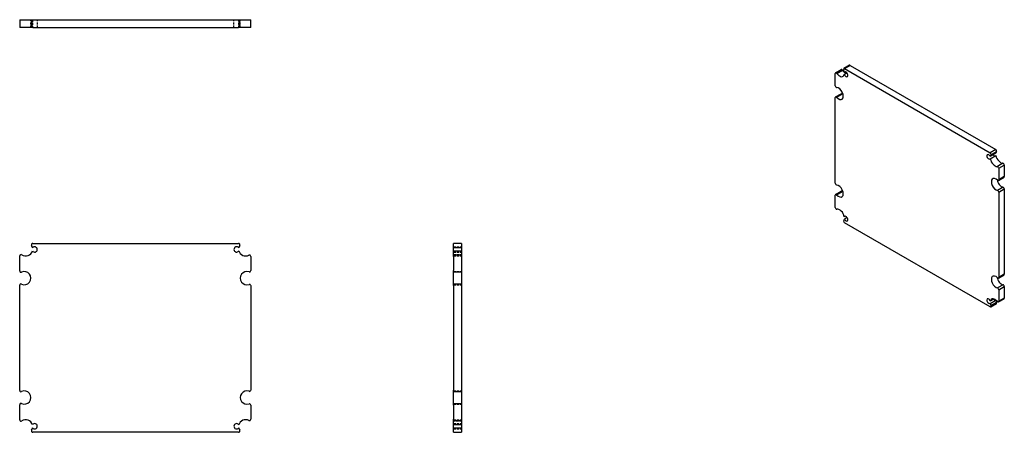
# Model space of a CAD drawing. Header units: inches. Extents: x 20.5 to 113.7, y 20.9 to 59.9.
import ezdxf

# ---------------------------------------------------------------- set-up
doc = ezdxf.new("R2010")
doc.units = ezdxf.units.IN
doc.header["$MEASUREMENT"] = 0
doc.linetypes.add('DASHED_SPACE', pattern=[0.2067, 0.1654, -0.0413])
for name, color, linetype, lineweight in [('Hidden Edges(ANSI)', 7, 'DASHED_SPACE', 25), ('Visible Edges(ANSI)', 7, 'Continuous', 25), ('Visible Tangent Edges(ANSI)', 7, 'Continuous', 25)]:
    doc.layers.add(name, color=color, linetype=linetype, lineweight=lineweight)

msp = doc.modelspace()

# ---------------------------------------------------------------- linework, layer by layer
at = {"layer": 'Hidden Edges(ANSI)', "ltscale": 1.209482}
for p, q in [((21.578, 59.159), (21.578, 59.909)), ((21.715, 59.909), (21.715, 59.159)), ((21.726, 59.159), (21.726, 59.909)), ((22.18, 59.159), (22.18, 59.909)), ((40.796, 59.159), (40.796, 59.909)), ((41.25, 59.909), (41.25, 59.159)), ((41.262, 59.159), (41.262, 59.909)), ((41.398, 59.159), (41.398, 59.909)), ((61.596, 38.42), (62.346, 38.42)), ((61.596, 37.92), (62.346, 37.92)), ((61.596, 37.689), (62.346, 37.689)), ((61.596, 37.55), (62.346, 37.55)), ((61.596, 36.081), (62.346, 36.081)), ((62.346, 36.01), (61.596, 36.01)), ((61.596, 34.902), (62.346, 34.902)), ((61.596, 34.831), (62.346, 34.831)), ((61.596, 24.778), (62.346, 24.778)), ((62.346, 24.707), (61.596, 24.707)), ((61.596, 23.599), (62.346, 23.599)), ((61.596, 23.528), (62.346, 23.528)), ((61.596, 22.059), (62.346, 22.059)), ((62.346, 21.92), (61.596, 21.92)), ((61.596, 21.688), (62.346, 21.688)), ((61.596, 21.188), (62.346, 21.188))]:
    msp.add_line(p, q, dxfattribs=at)
at = {"layer": 'Visible Edges(ANSI)'}
for p, q in [((20.51, 59.909), (20.706, 59.909)), ((20.51, 59.909), (20.51, 59.159)), ((20.706, 59.909), (21.618, 59.909)), ((21.618, 59.909), (21.743, 59.909)), ((21.618, 59.909), (21.618, 59.159)), ((21.743, 59.909), (41.233, 59.909)), ((41.233, 59.909), (41.358, 59.909)), ((41.358, 59.159), (41.358, 59.909)), ((41.358, 59.909), (42.202, 59.909)), ((42.202, 59.909), (42.385, 59.909)), ((42.385, 59.159), (42.385, 59.909)), ((20.706, 59.159), (20.51, 59.159)), ((21.618, 59.159), (20.706, 59.159)), ((21.743, 59.159), (21.618, 59.159)), ((21.743, 59.159), (41.233, 59.159)), ((41.358, 59.159), (41.233, 59.159)), ((42.202, 59.159), (41.358, 59.159)), ((42.385, 59.159), (42.202, 59.159)), ((97.758, 54.879), (98.288, 55.185)), ((99.072, 55.593), (98.542, 55.286)), ((98.604, 55.28), (112.386, 47.324)), ((99.135, 55.586), (112.916, 47.63)), ((97.732, 53.655), (97.732, 54.822)), ((98.826, 54.862), (98.584, 54.722)), ((98.592, 54.939), (98.634, 54.963)), ((97.732, 44.426), (97.732, 52.546)), ((97.758, 52.604), (98.288, 52.91)), ((112.928, 47.274), (112.398, 46.968)), ((112.406, 46.742), (112.936, 47.048)), ((113.2, 45.851), (113.2, 44.752)), ((113.73, 46.157), (113.73, 45.058)), ((113.174, 44.694), (113.704, 45.001)), ((113.73, 43.896), (113.73, 35.829)), ((97.732, 42.151), (97.732, 43.318)), ((97.758, 43.375), (98.288, 43.681)), ((113.2, 43.589), (113.2, 35.523)), ((98.584, 41.267), (98.647, 41.303)), ((98.839, 41.183), (98.592, 41.041)), ((112.386, 32.729), (98.604, 40.685)), ((21.743, 38.742), (41.233, 38.742)), ((61.596, 38.551), (61.596, 38.742)), ((62.346, 38.742), (61.596, 38.742)), ((61.596, 38.315), (61.596, 38.551)), ((62.346, 38.315), (61.596, 38.315)), ((61.596, 38.043), (61.596, 38.315)), ((62.346, 38.742), (62.346, 38.551)), ((62.346, 38.551), (62.346, 38.315)), ((62.346, 38.315), (62.346, 38.043)), ((20.51, 36.135), (20.51, 37.564)), ((42.385, 37.514), (42.385, 36.167)), ((61.596, 37.639), (61.596, 38.043)), ((61.596, 38.043), (62.346, 38.043)), ((61.596, 37.514), (61.596, 37.639)), ((62.346, 37.639), (61.596, 37.639)), ((61.596, 37.514), (61.596, 36.167)), ((62.346, 38.043), (62.346, 37.639)), ((62.346, 37.639), (62.346, 37.514)), ((62.346, 37.514), (62.346, 36.167)), ((61.596, 36.042), (61.596, 36.167)), ((61.596, 36.042), (62.346, 36.042)), ((61.596, 34.869), (61.596, 36.042)), ((62.346, 36.167), (62.346, 36.042)), ((62.346, 36.042), (62.346, 34.869)), ((113.174, 35.465), (113.704, 35.772)), ((20.51, 24.832), (20.51, 34.777)), ((42.385, 34.744), (42.385, 24.864)), ((61.596, 34.744), (61.596, 34.869)), ((62.346, 34.869), (61.596, 34.869)), ((61.596, 34.744), (61.596, 24.864)), ((62.346, 34.869), (62.346, 34.744)), ((62.346, 34.744), (62.346, 24.864)), ((113.73, 34.667), (113.73, 33.567)), ((113.2, 34.36), (113.2, 33.261)), ((112.398, 33.07), (112.928, 33.377)), ((112.741, 33.48), (112.406, 33.287)), ((112.979, 33.029), (112.448, 32.723)), ((113.174, 33.204), (113.704, 33.51)), ((61.596, 24.739), (61.596, 24.864)), ((61.596, 24.739), (62.346, 24.739)), ((61.596, 23.566), (61.596, 24.739)), ((62.346, 24.864), (62.346, 24.739)), ((62.346, 24.739), (62.346, 23.566)), ((20.51, 22.045), (20.51, 23.474)), ((42.385, 23.441), (42.385, 22.094)), ((61.596, 23.441), (61.596, 23.566)), ((62.346, 23.566), (61.596, 23.566)), ((61.596, 23.441), (61.596, 22.094)), ((62.346, 23.566), (62.346, 23.441)), ((62.346, 23.441), (62.346, 22.094)), ((61.596, 21.969), (61.596, 22.094)), ((61.596, 21.969), (62.346, 21.969)), ((61.596, 21.565), (61.596, 21.969)), ((62.346, 21.565), (61.596, 21.565)), ((61.596, 21.294), (61.596, 21.565)), ((62.346, 22.094), (62.346, 21.969)), ((62.346, 21.969), (62.346, 21.565)), ((62.346, 21.565), (62.346, 21.294)), ((41.233, 20.867), (21.743, 20.867)), ((61.596, 21.057), (61.596, 21.294)), ((61.596, 21.294), (62.346, 21.294)), ((61.596, 20.867), (61.596, 21.057)), ((61.596, 20.867), (62.346, 20.867)), ((62.346, 21.294), (62.346, 21.057)), ((62.346, 21.057), (62.346, 20.867))]:
    msp.add_line(p, q, dxfattribs=at)
for centre, radius, start, end in [((21.743, 38.617), 0.125, 90, 211.75232), ((21.079, 38.206), 0.656, 9.56358, 31.75232), ((21.93, 38.17), 0.25, 210.50871, 144.73285), ((41.046, 38.17), 0.25, 35.26715, 329.49129), ((41.233, 38.617), 0.125, 328.24768, 90), ((41.897, 38.206), 0.656, 148.24768, 170.43642), ((20.635, 37.564), 0.125, 55.30957, 180), ((21.079, 38.206), 0.656, 235.30957, 345.67798), ((41.897, 38.206), 0.656, 194.32202, 297.65513), ((42.26, 37.514), 0.125, 0, 117.65513), ((20.635, 36.135), 0.125, 180, 295.12957), ((20.953, 35.456), 0.625, 244.87043, 115.12957), ((42.023, 35.456), 0.625, 71.61906, 288.38094), ((42.26, 36.167), 0.125, 251.61906, 0), ((20.635, 34.777), 0.125, 64.87043, 180), ((42.26, 34.744), 0.125, 0, 108.38094), ((20.635, 24.832), 0.125, 180, 295.12957), ((20.953, 24.153), 0.625, 244.87043, 115.12957), ((42.023, 24.153), 0.625, 71.61906, 288.38094), ((42.26, 24.864), 0.125, 251.61906, 0), ((20.635, 23.474), 0.125, 64.87043, 180), ((42.26, 23.441), 0.125, 0, 108.38094), ((20.635, 22.045), 0.125, 180, 304.69043), ((21.079, 21.403), 0.656, 14.32202, 124.69043), ((21.93, 21.438), 0.25, 215.26715, 149.49129), ((41.046, 21.438), 0.25, 30.50871, 324.73285), ((41.897, 21.403), 0.656, 62.34487, 165.67798), ((42.26, 22.094), 0.125, 242.34487, 0), ((21.743, 20.992), 0.125, 148.24768, 270), ((21.079, 21.403), 0.656, 328.24768, 350.43642), ((41.233, 20.992), 0.125, 270, 31.75232), ((41.897, 21.403), 0.656, 189.56358, 211.75232)]:
    msp.add_arc(centre, radius, start, end, dxfattribs=at)
for centre, major_axis, start_param, end_param in [((98.351, 55.077), (-0.062, 0.108), 4.892325, 6.283185), ((98.665, 55.42), (0.328, -0.568), 4.892325, 5.747754), ((98.604, 55.178), (-0.062, 0.108), 5.497787, 7.622766), ((98.135, 55.114), (0.328, -0.568), 0.952314, 1.339581), ((99.135, 55.484), (-0.062, 0.108), 5.497787, 6.283185), ((97.82, 54.771), (-0.062, 0.108), 4.892325, 7.068583), ((98.135, 55.114), (0.328, -0.568), 4.892325, 6.818617), ((98.736, 54.737), (-0.125, 0.217), 1.317876, 6.453056), ((97.82, 53.604), (0.062, -0.108), 3.926991, 5.936381), ((98.046, 52.92), (-0.312, 0.541), 1.917601, 5.936381), ((97.82, 52.495), (-0.062, 0.108), 5.059193, 7.068583), ((98.351, 52.802), (-0.062, 0.108), 5.059193, 6.283185), ((98.576, 53.226), (0.313, -0.541), 5.059193, 5.269988), ((112.916, 47.528), (0.062, -0.108), 0.231216, 2.356194), ((112.254, 46.933), (0.125, -0.217), 1.400926, 6.536106), ((112.386, 47.222), (0.062, -0.108), 0.231216, 2.356194), ((112.855, 46.615), (-0.328, 0.568), 0.231216, 0.618482), ((112.855, 46.615), (0.328, -0.568), 4.176957, 5.98046), ((112.784, 47.24), (0.125, -0.217), 4.882259, 6.030265), ((113.386, 46.921), (-0.328, 0.568), 0.231216, 0.618482), ((113.386, 46.921), (0.328, -0.568), 4.176957, 5.98046), ((113.112, 45.902), (-0.062, 0.108), 3.926991, 5.98046), ((113.642, 46.208), (-0.063, 0.108), 3.926991, 5.98046), ((112.944, 44.318), (-0.312, 0.541), 5.176979, 8.960188), ((113.475, 44.624), (0.313, -0.541), 4.15479, 5.818595), ((113.112, 44.803), (0.062, -0.108), 5.176979, 7.068583), ((113.642, 45.109), (0.062, -0.108), 0, 0.785398), ((97.82, 44.375), (0.062, -0.108), 3.926991, 5.936381), ((98.046, 43.691), (-0.312, 0.541), 1.917601, 5.936381), ((113.642, 43.947), (-0.063, 0.108), 3.926991, 5.818595), ((97.82, 43.267), (-0.062, 0.108), 5.059193, 7.068583), ((98.351, 43.573), (-0.062, 0.108), 5.059193, 6.283185), ((98.576, 43.997), (0.313, -0.541), 5.059193, 5.269988), ((113.112, 43.64), (0.062, -0.108), 0.785398, 2.677002), ((97.82, 42.1), (0.063, -0.108), 3.926991, 6.103249), ((98.135, 41.394), (-0.328, 0.568), 4.176957, 6.103249), ((98.135, 41.394), (0.328, -0.568), 0.231216, 0.618482), ((98.736, 41.076), (-0.125, 0.217), 1.400926, 6.536106), ((98.604, 40.787), (-0.062, 0.108), 0.231216, 2.356194), ((112.944, 35.089), (-0.312, 0.541), 5.176979, 8.960188), ((113.475, 35.395), (0.313, -0.541), 4.15479, 5.818595), ((113.112, 35.574), (0.062, -0.108), 5.176979, 7.068583), ((113.642, 35.88), (0.062, -0.108), 0, 0.785398), ((113.112, 34.411), (0.062, -0.108), 0.785398, 2.677002), ((113.642, 34.718), (-0.063, 0.108), 3.926991, 5.818595), ((113.642, 33.618), (0.062, -0.108), 0, 0.785398), ((112.254, 33.272), (0.125, -0.217), 1.317876, 6.453056), ((112.386, 32.831), (0.062, -0.108), 5.497787, 7.622766), ((112.855, 32.895), (-0.328, 0.568), 0.952314, 1.339581), ((112.855, 32.895), (-0.328, 0.568), 5.015114, 6.818617), ((112.784, 33.578), (0.125, -0.217), 4.96531, 6.113315), ((113.386, 33.201), (0.328, -0.568), 4.093907, 4.481173), ((112.916, 33.137), (0.063, -0.108), 0, 1.339581), ((113.112, 33.312), (0.062, -0.108), 5.015114, 7.068583)]:
    msp.add_ellipse(centre, major_axis=major_axis, ratio=0.57735, start_param=start_param, end_param=end_param, dxfattribs=at)
at = {"layer": 'Visible Tangent Edges(ANSI)'}
for p, q in [((97.871, 54.826), (98.401, 55.132)), ((98.604, 55.28), (99.135, 55.586)), ((97.858, 52.566), (98.388, 52.872)), ((112.916, 47.63), (112.386, 47.324)), ((112.461, 47.124), (112.991, 47.431)), ((113.601, 46.322), (113.071, 46.016)), ((113.2, 45.851), (113.73, 46.157)), ((113.73, 45.058), (113.2, 44.752)), ((113.614, 44.059), (113.084, 43.753)), ((113.2, 43.589), (113.73, 43.896)), ((97.858, 43.337), (98.388, 43.643)), ((113.73, 35.829), (113.2, 35.523)), ((113.614, 34.831), (113.084, 34.524)), ((113.2, 34.36), (113.73, 34.667)), ((113.73, 33.567), (113.2, 33.261)), ((112.991, 33.147), (112.461, 32.841))]:
    msp.add_line(p, q, dxfattribs=at)

doc.saveas('drawing.dxf')
